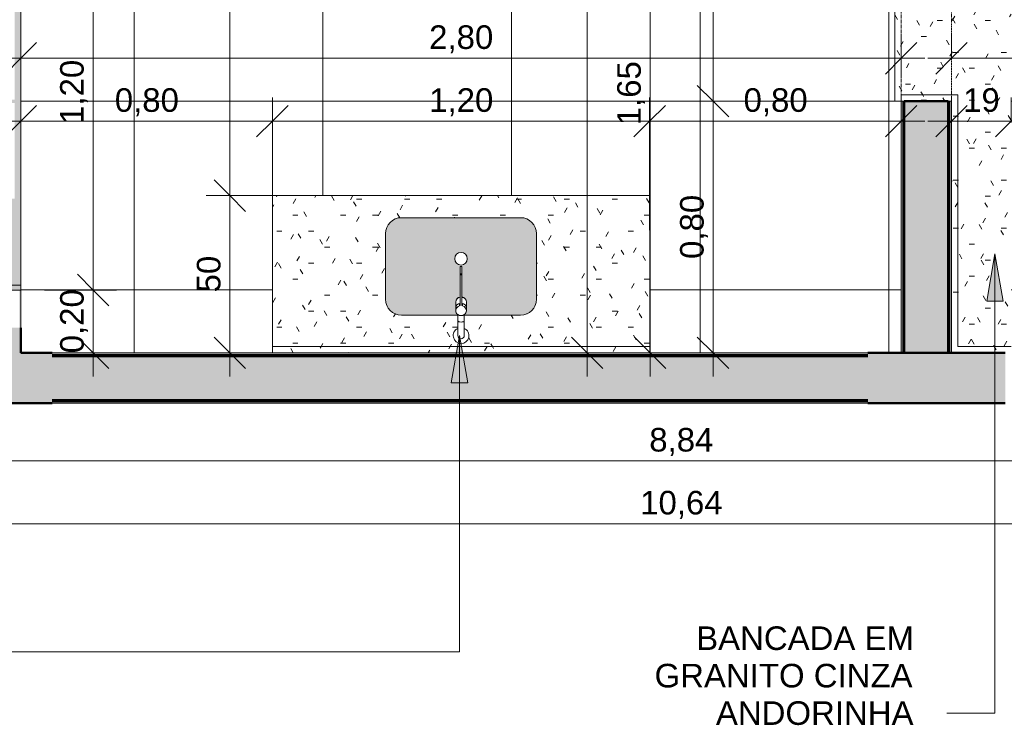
# Model space of a CAD drawing. Header units: millimetres. Extents: x -10534 to 2780, y -19631 to -9458.
# Tile 11 of 44: x -6017 to -2886, y -19259 to -17016. Entities that reach past the tile are written whole.
import ezdxf

# ---------------------------------------------------------------- set-up
doc = ezdxf.new("R2010")
doc.units = ezdxf.units.MM
doc.linetypes.add('Projeção', pattern=[3.96875, 2.38125, -1.5875])
for name, color, linetype, lineweight in [('A-ANNO-DIMS', 7, 'Continuous', 9), ('A-ANNO-DIMS-50', 7, 'Continuous', 9), ('A-DETL-GENF', 7, 'Continuous', 5), ('A-FLOR-OVHD', 7, 'Projeção', 5), ('A-FLOR-PATT', 7, 'Continuous', 5), ('A-GLAZ', 7, 'Continuous', 5), ('A-WALL', 7, 'Continuous', 5), ('A-WALL-PATT', 7, 'Continuous', 50), ('G-ANNO-TEXT', 7, 'Continuous', 9), ('I-WALL', 7, 'Continuous', 5), ('P-SANR-FIXT', 7, 'Continuous', 5), ('Q-CASE', 7, 'Continuous', 5)]:
    doc.layers.add(name, color=color, linetype=linetype, lineweight=lineweight)
doc.layers.add('A-DETL', color=7, linetype='Continuous', lineweight=5, true_color=0x00a600)
doc.styles.add('Arial_1', font='arial.ttf', dxfattribs={"height": 75})
doc.dimstyles.new('Com_linha__ref__contínua__-_Cor_Vermelha_Arial_1_5mm', dxfattribs={"dimscale": 304.8, "dimtxt": 76.519455, "dimasz": 0.328084, "dimexe": 0.246063, "dimexo": 0.246063, "dimgap": 0.024606, "dimtad": 1, "dimlfac": 0.001, "dimrnd": 0.01, "dimzin": 0, "dimdsep": 46, "dimtxsty": 'Arial_1', "dimblk1": 'OBLIQUE', "dimblk2": 'OBLIQUE', "dimsah": 1, "dimcen": 0.09, "dimdle": 0.246063, "dimazin": 0, "dimtfac": 1, "dimtdec": 4, "dimtix": 1, "dimtmove": 0, "dimatfit": 3, "dimfxl": 1, "dimtvp": 1, "dimtolj": 1, "dimtzin": 0, "dimarcsym": 2})
doc.dimstyles.new('Com_linha__ref__contínua__-_Cor_Vermelha_Arial_1_5mm_1', dxfattribs={"dimscale": 304.8, "dimtxt": 76.519455, "dimasz": 0.328084, "dimexe": 0.246063, "dimexo": 0.246063, "dimgap": 0.024606, "dimtad": 1, "dimlfac": 0.001, "dimrnd": 0.01, "dimzin": 0, "dimdsep": 46, "dimtxsty": 'Arial_1', "dimblk1": 'OBLIQUE', "dimblk2": 'OBLIQUE', "dimsah": 1, "dimcen": 0.09, "dimdle": 0.246063, "dimazin": 0, "dimtfac": 1, "dimtdec": 4, "dimtix": 1, "dimtmove": 2, "dimatfit": 3, "dimfxl": 1, "dimtvp": 1, "dimtolj": 1, "dimtzin": 0, "dimarcsym": 2})
doc.dimstyles.new('Com_linha__ref__contínua__-_Cor_Vermelha_Arial_1_5mm_2', dxfattribs={"dimscale": 304.8, "dimtxt": 76.519455, "dimasz": 0.328084, "dimexe": 0.246063, "dimexo": 0.246063, "dimgap": 0.024606, "dimtad": 1, "dimdec": 1, "dimlfac": 0.1, "dimrnd": 0.1, "dimdsep": 46, "dimtxsty": 'Arial_1', "dimblk1": 'OBLIQUE', "dimblk2": 'OBLIQUE', "dimsah": 1, "dimcen": 0.09, "dimdle": 0.246063, "dimazin": 0, "dimtfac": 1, "dimtdec": 4, "dimtix": 1, "dimtmove": 0, "dimatfit": 3, "dimfxl": 1, "dimtvp": 1, "dimtolj": 1, "dimtzin": 0, "dimarcsym": 2})
pattern_1 = [(0, (0, 0), (203.2, 50.8), [16.764, -135.636, 16.764, -135.636, -812.8]), (0, (0, 0), (203.2, 50.8), [-304.8, 16.764, -288.036, 16.764, -135.636, -355.6]), (0, (0, 0), (203.2, 50.8), [-762, 16.764, -84.836, 16.764, -237.236]), (120, (76.2, 25.4), (-145.59409, 150.57636), [16.764, -135.636, 16.764, -135.636, -812.8]), (120, (76.2, 25.4), (-145.59409, 150.57636), [-304.8, 16.764, -288.036, 16.764, -135.636, -355.6]), (120, (76.2, 25.4), (-145.59409, 150.57636), [-762, 16.764, -84.836, 16.764, -237.236]), (240, (101.6, 127), (-57.60591, -201.37636), [16.764, -135.636, 16.764, -135.636, -812.8]), (240, (101.6, 127), (-57.60591, -201.37636), [-304.8, 16.764, -288.036, 16.764, -135.636, -355.6]), (240, (101.6, 127), (-57.60591, -201.37636), [-762, 16.764, -84.836, 16.764, -237.236])]
pattern_2 = [(180, (-5214.05, -18075.04), (-203.2, -50.8), [16.764, -135.636, 16.764, -135.636, -812.8]), (180, (-5214.05, -18075.04), (-203.2, -50.8), [-304.8, 16.764, -288.036, 16.764, -135.636, -355.6]), (180, (-5214.05, -18075.04), (-203.2, -50.8), [-762, 16.764, -84.836, 16.764, -237.236]), (300, (-5290.25, -18100.44), (145.59409, -150.57636), [16.764, -135.636, 16.764, -135.636, -812.8]), (300, (-5290.25, -18100.44), (145.59409, -150.57636), [-304.8, 16.764, -288.036, 16.764, -135.636, -355.6]), (300, (-5290.25, -18100.44), (145.59409, -150.57636), [-762, 16.764, -84.836, 16.764, -237.236]), (60, (-5315.65, -18202.04), (57.60591, 201.37636), [16.764, -135.636, 16.764, -135.636, -812.8]), (60, (-5315.65, -18202.04), (57.60591, 201.37636), [-304.8, 16.764, -288.036, 16.764, -135.636, -355.6]), (60, (-5315.65, -18202.04), (57.60591, 201.37636), [-762, 16.764, -84.836, 16.764, -237.236])]

# ---------------------------------------------------------------- blocks, each defined once
blk = doc.blocks.new('TAMPO DO ABRIGO GLP EM GRANITO CINZA ANDORINHA - TAMPO DO ABRIGO GLP EM GRANITO CINZA ANDORINHA-1861549-NIVEL TERREO')
at = {"layer": 'Q-CASE', "true_color": 0xa7a7a7}
h = blk.add_hatch(dxfattribs=at)
h.set_pattern_fill('FP_4', color=253, style=0, pattern_type=2)
h.set_pattern_definition(pattern_1)
h.paths.add_polyline_path([(-3033.7, -18055), (-2863.7, -18055), (-2863.7, -16405), (-3233.7, -16405), (-3233.7, -17275), (-3213.7, -17275), (-3213.7, -17255), (-3033.7, -17255), (-3033.7, -17803.8)])
h = blk.add_hatch(dxfattribs=at)
h.set_pattern_fill('FP_4', color=253, style=0, pattern_type=2)
h.set_pattern_definition(pattern_1)
h.paths.add_polyline_path([(-3053.7, -18075), (-2863.7, -18075), (-2863.7, -18055), (-3033.7, -18055), (-3033.7, -17255), (-3213.7, -17255), (-3213.7, -17275), (-3053.7, -17275), (-3053.7, -18055)])
at = {"layer": 'Q-CASE'}
for p, q in [((-3233.7, -16405), (-3233.7, -17275)), ((-3033.7, -17255), (-3213.7, -17255)), ((-3213.7, -17255), (-3213.7, -17275)), ((-3033.7, -18055), (-3033.7, -17255)), ((-3233.7, -17275), (-3213.7, -17275)), ((-2863.7, -18055), (-3033.7, -18055))]:
    blk.add_line(p, q, dxfattribs=at)
blk = doc.blocks.new('Tampo de Bancada com Cuba - Granilite 50cm-2469722-NIVEL TERREO')
at = {"layer": 'Q-CASE', "true_color": 0xa7a7a7}
h = blk.add_hatch(dxfattribs=at)
h.set_pattern_fill('FP_5', color=253, style=0, pattern_type=2)
h.set_pattern_definition(pattern_2)
h.paths.add_polyline_path([(-1200.5, 0), (-1200.5, -20), (-0.5, -20), (-0.5, 0), (-947.6, 0)])
h = blk.add_hatch(dxfattribs=at)
h.set_pattern_fill('FP_5', color=253, style=0, pattern_type=2)
h.set_pattern_definition(pattern_2)
h.paths.add_polyline_path([(-1200.5, -20), (-1200.5, -500), (-0.5, -500), (-0.5, -20), (-947.6, -20)])
h.paths.add_polyline_path([(-597.2, -30.2), (-590.1, -32.3), (-585.4, -35), (-580.8, -39.6), (-577.5, -45.1), (-575.7, -51.3), (-575.6, -57.7), (-577.1, -64), (-580.2, -69.7), (-584.7, -74.4), (-590.1, -77.8), (-590.1, -120), (-411.3, -120), (-398.1, -121.7), (-385.9, -126.8), (-375.3, -134.9), (-367.3, -145.4), (-362.2, -157.7), (-360.5, -170.8), (-360.5, -379.2), (-362.2, -392.3), (-367.3, -404.6), (-375.3, -415.1), (-385.9, -423.2), (-398.1, -428.3), (-411.3, -430), (-790.9, -429.8), (-802.8, -428.3), (-815.1, -423.2), (-825.6, -415.1), (-833.7, -404.6), (-838.8, -391.7), (-840.5, -379.2), (-840.5, -170.8), (-838.7, -157.7), (-833.7, -145.4), (-825.6, -134.9), (-815.1, -126.8), (-802.8, -121.7), (-789.7, -120), (-610.8, -120), (-610.8, -77.8), (-616.3, -74.4), (-620.7, -69.7), (-623.8, -64), (-625.3, -57.7), (-625.2, -51.3), (-623.4, -45.1), (-620.1, -39.6), (-615.5, -35), (-609.9, -31.9), (-603.7, -30.2)])
h = blk.add_hatch(dxfattribs=at)
h.set_pattern_fill('FP_5', color=253, style=0, pattern_type=2)
h.set_pattern_definition(pattern_2)
h.paths.add_polyline_path([(-806.9, -123.4), (-809.1, -123.9), (-809.1, -124.3), (-808, -123.9)])
h.paths.add_polyline_path([(-835.4, -149.5), (-836.6, -151.4), (-836.1, -151.4), (-835.9, -150.8)])
h.paths.add_polyline_path([(-837, -396.5), (-836.6, -398.6), (-836.1, -398.6), (-836.6, -397.5)])
h.paths.add_polyline_path([(-811, -424.9), (-808, -426.4), (-809.1, -425.7)])
h = blk.add_hatch(dxfattribs=at)
h.set_pattern_fill('FP_5', color=253, style=0, pattern_type=2)
h.set_pattern_definition(pattern_2)
h.paths.add_polyline_path([(-587.7, -172.5), (-590.9, -175.1), (-594.7, -176.8), (-594, -176.7), (-590.6, -175), (-587.7, -172.5)])
h.paths.add_polyline_path([(-613.2, -172.5), (-613.2, -172.5), (-610.2, -175.1), (-606.6, -176.8), (-606.6, -176.7), (-610.2, -175), (-613.2, -172.5)])
at = {"layer": 'Q-CASE'}
for p, q in [((-1200.5, -20), (-1200.5, 0)), ((-0.5, 0), (-0.5, -20)), ((-1200.5, -20), (-1200.5, -500)), ((-1200.5, -20), (-0.5, -20)), ((-0.5, -500), (-0.5, -20)), ((-1200.5, -500), (-0.5, -500))]:
    blk.add_line(p, q, dxfattribs=at)
for centre, start, end in [((-789.7, -170.8), 109.9712, 115.0288), ((-411.3, -170.8), 64.9712, 70.0288), ((-789.7, -170.8), 154.9712, 160.0288), ((-411.3, -170.8), 19.9712, 25.0288), ((-789.7, -379.2), 199.9712, 205.0288), ((-411.3, -379.2), 334.9712, 340.0288), ((-789.7, -379.2), 244.9712, 250.0288), ((-411.3, -379.2), 289.9712, 295.0288)]:
    blk.add_arc(centre, 50.8, start, end, dxfattribs=at)
blk = doc.blocks.new('JANELA DE CORRE_VEL TERREO2')
at = {"layer": 'A-GLAZ', "true_color": 0xfffffe}
h = blk.add_hatch(color=7, dxfattribs=at)
h.paths.add_polyline_path([(600, 80), (-600, 80), (-600, -40), (600, -40)])
h.paths.add_polyline_path([(310, 60), (310, 30), (5, 30), (5, 60), (290, 60)])
h.paths.add_polyline_path([(-5, 51.3), (-5, 30), (-310, 30), (-310, 60), (-5, 60)])
at = {"layer": 'A-GLAZ', "lineweight": 15}
for p, q in [((-600, -40), (-600, 80)), ((-585, -40), (-585, 75)), ((585, -40), (585, 80)), ((600, -40), (600, 80)), ((-310, 30), (-585, 30)), ((-585, 0), (-310, 0)), ((-565, 0), (-565, 30)), ((-310, 20), (-565, 20)), ((-565, 9), (-310, 9)), ((-310, 0), (-310, 30)), ((-5, 0), (-310, 0)), ((-310, 0), (-310, -30)), ((-290, 0), (-290, 30)), ((-290, -30), (-290, 0)), ((310, 0), (5, 0)), ((5, 0), (5, -30)), ((35, -30), (35, 0)), ((290, 30), (290, 0)), ((290, -30), (290, 0)), ((310, 0), (310, 30)), ((585, 30), (310, 30)), ((310, 20), (565, 20)), ((560, 10), (310, 10)), ((310, 0), (585, 0)), ((310, -30), (310, 0)), ((565, 0), (565, 30)), ((-310, -30), (-5, -30)), ((-35, -10), (-290, -10)), ((-290, -21), (-35, -21)), ((-35, -30), (-35, 0)), ((-5, -30), (-5, 0)), ((5, -30), (310, -30)), ((290, -10), (35, -10)), ((35, -21), (290, -21))]:
    blk.add_line(p, q, dxfattribs=at)
at = {"layer": 'A-GLAZ'}
for p, q in [((-600, 80), (600, 80)), ((-600, -40), (-600, 80)), ((600, 80), (600, -40))]:
    blk.add_line(p, q, dxfattribs=at)
blk = doc.blocks.new('TORNEIRA DE MESA PARA LAVATÓRIO COM ALAVANCA - 1196_C_LNK_Cromado CR10-2801303-NIVEL TERREO')
at = {"layer": 'P-SANR-FIXT'}
for p, q in [((-10.3, -132.8), (-10.3, -110)), ((10.3, -132.8), (10.3, -110)), ((-10.3, -132.8), (-10.3, -175)), ((10.3, -175), (10.3, -132.8)), ((-4.5, -211.7), (-4.5, -204.5)), ((-2.2, -207.2), (-2.2, -232.7)), ((2.2, -207.2), (2.2, -232.7)), ((4.5, -211.7), (4.5, -204.5)), ((-2.2, -303.5), (2.2, -303.5)), ((2.2, -306.6), (-2.2, -306.6))]:
    blk.add_line(p, q, dxfattribs=at)
for centre, radius, start, end in [((0, -110), 25, 294.3934, 245.6066), ((0, -110), 10.3, 90, 180), ((0, -110), 10.3, 360, 90), ((0, -191.7), 18.1, 55.264, 124.736), ((-3.9, -213.2), 1.65, 3.0938, 110.0952), ((3.9, -213.2), 1.65, 69.9048, 176.9049)]:
    blk.add_arc(centre, radius, start, end, dxfattribs=at)
for centre, major_axis, ratio, start_param, end_param in [((0, -157.1), (-10.3, 0), 0.371626, 3.141593, 6.283185), ((0, -189.3), (17, 0), 0.927184, 3.141563, 4.446777), ((0, -197.2), (17, 0), 0.927184, 3.141622, 4.579647), ((-5.2, -207.2), (3, 0), 0.927184, 0, 1.305184), ((5.2, -207.2), (-3, 0), 0.927184, 4.978001, 6.283185), ((0, -197.2), (17, 0), 0.927184, 4.845132, 6.283156), ((0, -189.3), (17, 0), 0.927184, 4.978001, 6.283206)]:
    blk.add_ellipse(centre, major_axis=major_axis, ratio=ratio, start_param=start_param, end_param=end_param, dxfattribs=at)
for points in [[(-12.8, -227.4), (-11.9, -228.4), (-9.9, -230.1), (-6.2, -231.9), (-3.6, -232.5), (-2.2, -232.7)], [(2.2, -232.7), (3.6, -232.5), (6.2, -231.9), (9.9, -230.1), (11.9, -228.4), (12.8, -227.4)]]:
    blk.add_open_spline(points, degree=3, dxfattribs=at)
blk = doc.blocks.new('DIMBLOCK4-NIVEL TERREO')
at = {"layer": 'A-ANNO-DIMS-50', "color": 242, "true_color": 0xbd2b2e}
for p, q in [((-5213.6, -17338.4), (-5213.6, -17263.4)), ((-4013.6, -17338.4), (-4013.6, -17263.4)), ((-5213.6, -17338.4), (-5163.6, -17288.4)), ((-4013.6, -17338.4), (-3963.6, -17288.4)), ((-5288.6, -17338.4), (-4013.6, -17338.4)), ((-5213.6, -17338.4), (-5263.6, -17388.4)), ((-5213.6, -17338.4), (-5213.6, -17684.3)), ((-4013.6, -17338.4), (-4063.6, -17388.4)), ((-4013.6, -17338.4), (-4013.6, -17684.3))]:
    blk.add_line(p, q, dxfattribs=at)
at = {"layer": 'A-ANNO-DIMS-50', "color": 0, "insert": (-4714.8, -17233.6), "char_height": 75, "width": 242.979, "attachment_point": 1, "line_spacing_factor": 0.941778, "style": 'Arial_1'}
blk.add_mtext('1,20', dxfattribs=at)
blk = doc.blocks.new('_Oblique')
at = {"color": 0, "linetype": 'ByBlock', "lineweight": -2}
blk.add_line((-0.5, -0.5), (0.5, 0.5), dxfattribs=at)
blk = doc.blocks.new('DIMBLOCK5-NIVEL TERREO')
at = {"layer": 'A-ANNO-DIMS-50', "color": 242, "true_color": 0xbd2b2e}
for p, q in [((-3053.7, -17338.4), (-3053.7, -17263.4)), ((-2863.7, -17338.4), (-2863.7, -17263.4)), ((-3053.7, -17338.4), (-3003.7, -17288.4)), ((-2863.7, -17338.4), (-2813.7, -17288.4)), ((-3128.7, -17338.4), (-2788.7, -17338.4)), ((-3053.7, -17338.4), (-3103.7, -17388.4)), ((-3053.7, -17338.4), (-3053.7, -17342.7)), ((-2863.7, -17338.4), (-2913.7, -17388.4)), ((-2863.7, -17338.4), (-2863.7, -17342.7))]:
    blk.add_line(p, q, dxfattribs=at)
at = {"layer": 'A-ANNO-DIMS-50', "color": 0, "insert": (-3016.4, -17233.6), "char_height": 75, "width": 138.441, "attachment_point": 1, "line_spacing_factor": 0.941778, "style": 'Arial_1'}
blk.add_mtext('19', dxfattribs=at)
blk = doc.blocks.new('DIMBLOCK9-NIVEL TERREO')
at = {"layer": 'A-ANNO-DIMS-50', "color": 242, "true_color": 0xbd2b2e}
for p, q in [((-3812.1, -16425), (-3862.1, -16375)), ((-3812.1, -16425), (-3887.1, -16425)), ((-3812.1, -16425), (-3812.1, -17275)), ((-3812.1, -16425), (-3762.1, -16475)), ((-3812.1, -16425), (-3288.7, -16425)), ((-3812.1, -17275), (-3862.1, -17225)), ((-3812.1, -17275), (-3887.1, -17275)), ((-3812.1, -17275), (-3762.1, -17325)), ((-3812.1, -17275), (-3288.7, -17275))]:
    blk.add_line(p, q, dxfattribs=at)
at = {"layer": 'A-ANNO-DIMS-50', "color": 0, "insert": (-3916.9, -16951.3), "char_height": 75, "width": 242.979, "attachment_point": 1, "rotation": 90, "line_spacing_factor": 0.941778, "style": 'Arial_1'}
blk.add_mtext('0,85', dxfattribs=at)
blk = doc.blocks.new('DIMBLOCK10-NIVEL TERREO')
at = {"layer": 'A-ANNO-DIMS-50', "color": 242, "true_color": 0xbd2b2e}
for p, q in [((-3812.1, -17275), (-3862.1, -17225)), ((-3812.1, -17275), (-3887.1, -17275)), ((-3812.1, -17275), (-3812.1, -18150)), ((-3812.1, -17275), (-3762.1, -17325)), ((-3812.1, -17275), (-3288.7, -17275)), ((-3812.1, -18075), (-3862.1, -18025)), ((-3812.1, -18075), (-3816.3, -18075)), ((-3812.1, -18075), (-3762.1, -18125)), ((-3812.1, -18075), (-3737.1, -18075))]:
    blk.add_line(p, q, dxfattribs=at)
at = {"layer": 'A-ANNO-DIMS-50', "color": 0, "insert": (-3916.9, -17776.3), "char_height": 75, "width": 242.979, "attachment_point": 1, "rotation": 90, "line_spacing_factor": 0.941778, "style": 'Arial_1'}
blk.add_mtext('0,80', dxfattribs=at)
blk = doc.blocks.new('DIMBLOCK11-NIVEL TERREO')
at = {"layer": 'A-ANNO-DIMS-50', "color": 242, "true_color": 0xbd2b2e}
for p, q in [((-4012.1, -16425), (-4062.1, -16375)), ((-4012.1, -16425), (-4087.1, -16425)), ((-4012.1, -16425), (-4012.1, -18150)), ((-4012.1, -16425), (-3962.1, -16475)), ((-4012.1, -16425), (-3288.7, -16425)), ((-4012.1, -18075), (-4062.1, -18025)), ((-4012.1, -18075), (-4016.3, -18075)), ((-4012.1, -18075), (-3962.1, -18125)), ((-4012.1, -18075), (-3937.1, -18075))]:
    blk.add_line(p, q, dxfattribs=at)
at = {"layer": 'A-ANNO-DIMS-50', "color": 0, "insert": (-4116.9, -17351.3), "char_height": 75, "width": 242.979, "attachment_point": 1, "rotation": 90, "line_spacing_factor": 0.941778, "style": 'Arial_1'}
blk.add_mtext('1,65', dxfattribs=at)
blk = doc.blocks.new('DIMBLOCK22-NIVEL TERREO')
at = {"layer": 'A-ANNO-DIMS-50', "color": 242, "true_color": 0xbd2b2e}
for p, q in [((-5783.9, -16675), (-5833.9, -16625)), ((-5783.9, -16675), (-5938.6, -16675)), ((-5783.9, -16675), (-5783.9, -17875)), ((-5783.9, -16675), (-5733.9, -16725)), ((-5783.9, -16675), (-5708.9, -16675)), ((-5783.9, -17875), (-5833.9, -17825)), ((-5783.9, -17875), (-5938.6, -17875)), ((-5783.9, -17875), (-5733.9, -17925)), ((-5783.9, -17875), (-5708.9, -17875))]:
    blk.add_line(p, q, dxfattribs=at)
at = {"layer": 'A-ANNO-DIMS-50', "color": 0, "insert": (-5888.8, -17347), "char_height": 75, "width": 242.979, "attachment_point": 1, "rotation": 90, "line_spacing_factor": 0.941778, "style": 'Arial_1'}
blk.add_mtext('1,20', dxfattribs=at)
blk = doc.blocks.new('DIMBLOCK23-NIVEL TERREO')
at = {"layer": 'A-ANNO-DIMS-50', "color": 242, "true_color": 0xbd2b2e}
for p, q in [((-5783.9, -17875), (-5833.9, -17825)), ((-5783.9, -17875), (-5938.6, -17875)), ((-5783.9, -17875), (-5783.9, -18150)), ((-5783.9, -17875), (-5733.9, -17925)), ((-5783.9, -17875), (-5708.9, -17875)), ((-5783.9, -18075), (-5833.9, -18025)), ((-5783.9, -18075), (-5788.2, -18075)), ((-5783.9, -18075), (-5733.9, -18125)), ((-5783.9, -18075), (-5708.9, -18075))]:
    blk.add_line(p, q, dxfattribs=at)
at = {"layer": 'A-ANNO-DIMS-50', "color": 0, "insert": (-5888.8, -18076.3), "char_height": 75, "width": 242.979, "attachment_point": 1, "rotation": 90, "line_spacing_factor": 0.941778, "style": 'Arial_1'}
blk.add_mtext('0,20', dxfattribs=at)
blk = doc.blocks.new('DIMBLOCK47-NIVEL TERREO')
at = {"layer": 'A-ANNO-DIMS-50', "color": 242, "true_color": 0xbd2b2e}
for p, q in [((-8333.6, -18418.4), (-8333.6, -18125.7)), ((506.4, -18418.4), (506.4, -18164.8)), ((-8333.6, -18418.4), (-8283.6, -18368.4)), ((506.4, -18418.4), (556.4, -18368.4)), ((-8333.6, -18418.4), (-8383.6, -18468.4)), ((-8333.6, -18418.4), (506.4, -18418.4)), ((-8333.6, -18418.4), (-8333.6, -18493.4)), ((506.4, -18418.4), (456.4, -18468.4)), ((506.4, -18418.4), (506.4, -18493.4))]:
    blk.add_line(p, q, dxfattribs=at)
at = {"layer": 'A-ANNO-DIMS-50', "color": 0, "insert": (-4014.8, -18313.5), "char_height": 75, "width": 242.979, "attachment_point": 1, "line_spacing_factor": 0.941778, "style": 'Arial_1'}
blk.add_mtext('8,84', dxfattribs=at)
blk = doc.blocks.new('DIMBLOCK57-NIVEL TERREO')
at = {"layer": 'A-ANNO-DIMS-50', "color": 242, "true_color": 0xbd2b2e}
for p, q in [((-6013.6, -17338.4), (-6013.6, -17263.4)), ((-5213.6, -17338.4), (-5213.6, -17263.4)), ((-6013.6, -17338.4), (-5963.6, -17288.4)), ((-5213.6, -17338.4), (-5163.6, -17288.4)), ((-6088.6, -17338.4), (-5138.6, -17338.4)), ((-6013.6, -17338.4), (-6063.6, -17388.4)), ((-6013.6, -17338.4), (-6013.6, -17342.7)), ((-5213.6, -17338.4), (-5263.6, -17388.4)), ((-5213.6, -17338.4), (-5213.6, -17500))]:
    blk.add_line(p, q, dxfattribs=at)
at = {"layer": 'A-ANNO-DIMS-50', "color": 0, "insert": (-5714.8, -17233.6), "char_height": 75, "width": 242.979, "attachment_point": 1, "line_spacing_factor": 0.941778, "style": 'Arial_1'}
blk.add_mtext('0,80', dxfattribs=at)
blk = doc.blocks.new('DIMBLOCK68-NIVEL TERREO')
at = {"layer": 'A-ANNO-DIMS-50', "color": 242, "true_color": 0xbd2b2e}
for p, q in [((-5349, -17500), (-5349, -18150)), ((-5349, -17575), (-5399, -17525)), ((-5349, -17575), (-5424, -17575)), ((-5349, -17575), (-5299, -17625)), ((-5349, -17575), (-5288.6, -17575)), ((-5349, -18075), (-5399, -18025)), ((-5349, -18075), (-5424, -18075)), ((-5349, -18075), (-5299, -18125)), ((-5349, -18075), (-5288.6, -18075))]:
    blk.add_line(p, q, dxfattribs=at)
at = {"layer": 'A-ANNO-DIMS-50', "color": 0, "insert": (-5453.9, -17882.7), "char_height": 75, "width": 138.441, "attachment_point": 1, "rotation": 90, "line_spacing_factor": 0.941778, "style": 'Arial_1'}
blk.add_mtext('50', dxfattribs=at)
blk = doc.blocks.new('DIMBLOCK69-NIVEL TERREO')
at = {"layer": 'A-ANNO-DIMS-50', "color": 242, "true_color": 0xbd2b2e}
for p, q in [((-4212.1, -14200), (-4212.1, -18150)), ((-4212.1, -14275), (-4262.1, -14225)), ((-4212.1, -14275), (-4216.3, -14275)), ((-4212.1, -14275), (-4162.1, -14325)), ((-4212.1, -14275), (-4137.1, -14275)), ((-4212.1, -18075), (-4262.1, -18025)), ((-4212.1, -18075), (-4216.3, -18075)), ((-4212.1, -18075), (-4162.1, -18125)), ((-4212.1, -18075), (-4137.1, -18075))]:
    blk.add_line(p, q, dxfattribs=at)
at = {"layer": 'A-ANNO-DIMS-50', "color": 0, "insert": (-4316.9, -16261.6), "char_height": 75, "width": 207.662, "attachment_point": 1, "rotation": 90, "line_spacing_factor": 0.941778, "style": 'Arial_1'}
blk.add_mtext('380', dxfattribs=at)
blk = doc.blocks.new('DIMBLOCK70-NIVEL TERREO')
at = {"layer": 'A-ANNO-DIMS-50', "color": 242, "true_color": 0xbd2b2e}
for p, q in [((-5349, -15400), (-5349, -17650)), ((-5349, -15475), (-5399, -15425)), ((-5349, -15475), (-5353.3, -15475)), ((-5349, -15475), (-5299, -15525)), ((-5349, -15475), (-5274, -15475)), ((-5349, -17575), (-5399, -17525)), ((-5349, -17575), (-5424, -17575)), ((-5349, -17575), (-5299, -17625)), ((-5349, -17575), (-5170.5, -17575))]:
    blk.add_line(p, q, dxfattribs=at)
at = {"layer": 'A-ANNO-DIMS-50', "color": 0, "insert": (-5453.9, -16611.6), "char_height": 75, "width": 207.662, "attachment_point": 1, "rotation": 90, "line_spacing_factor": 0.941778, "style": 'Arial_1'}
blk.add_mtext('210', dxfattribs=at)
blk = doc.blocks.new('DIMBLOCK80-NIVEL TERREO')
at = {"layer": 'A-ANNO-DIMS-50', "color": 242, "true_color": 0xbd2b2e}
for p, q in [((-4013.6, -17338.4), (-4013.6, -17263.4)), ((-3213.7, -17338.4), (-3213.7, -17263.4)), ((-4013.6, -17338.4), (-3963.6, -17288.4)), ((-3213.7, -17338.4), (-3163.7, -17288.4)), ((-4088.6, -17338.4), (-3138.7, -17338.4)), ((-4013.6, -17338.4), (-4063.6, -17388.4)), ((-4013.6, -17338.4), (-4013.6, -17500)), ((-3213.7, -17338.4), (-3263.7, -17388.4)), ((-3213.7, -17338.4), (-3213.7, -17342.7))]:
    blk.add_line(p, q, dxfattribs=at)
at = {"layer": 'A-ANNO-DIMS-50', "color": 0, "insert": (-3714.9, -17233.6), "char_height": 75, "width": 242.979, "attachment_point": 1, "line_spacing_factor": 0.941778, "style": 'Arial_1'}
blk.add_mtext('0,80', dxfattribs=at)
blk = doc.blocks.new('DIMBLOCK81-NIVEL TERREO')
at = {"layer": 'A-ANNO-DIMS-50', "color": 242, "true_color": 0xbd2b2e}
for p, q in [((-6013.6, -17138.4), (-6013.6, -17063.4)), ((-3213.7, -17138.4), (-3213.7, -17063.4)), ((-6013.6, -17138.4), (-5963.6, -17088.4)), ((-3213.7, -17138.4), (-3163.7, -17088.4)), ((-6088.6, -17138.4), (-3138.7, -17138.4)), ((-6013.6, -17138.4), (-6063.6, -17188.4)), ((-6013.6, -17138.4), (-6013.6, -17142.7)), ((-3213.7, -17138.4), (-3263.7, -17188.4)), ((-3213.7, -17138.4), (-3213.7, -17200))]:
    blk.add_line(p, q, dxfattribs=at)
at = {"layer": 'A-ANNO-DIMS-50', "color": 0, "insert": (-4714.9, -17033.6), "char_height": 75, "width": 242.979, "attachment_point": 1, "line_spacing_factor": 0.941778, "style": 'Arial_1'}
blk.add_mtext('2,80', dxfattribs=at)
blk = doc.blocks.new('DIMBLOCK82-NIVEL TERREO')
at = {"layer": 'A-ANNO-DIMS-50', "color": 242, "true_color": 0xbd2b2e}
for p, q in [((-3053.7, -17138.4), (-3053.7, -17063.4)), ((346.4, -17138.4), (346.4, -17063.4)), ((-3053.7, -17138.4), (-3003.7, -17088.4)), ((346.4, -17138.4), (396.4, -17088.4)), ((-3128.7, -17138.4), (421.4, -17138.4)), ((-3053.7, -17138.4), (-3103.7, -17188.4)), ((-3053.7, -17138.4), (-3053.7, -17142.7)), ((346.4, -17138.4), (296.4, -17188.4)), ((346.4, -17138.4), (346.4, -17142.7))]:
    blk.add_line(p, q, dxfattribs=at)
at = {"layer": 'A-ANNO-DIMS-50', "color": 0, "insert": (-1454.9, -17033.6), "char_height": 75, "width": 242.979, "attachment_point": 1, "line_spacing_factor": 0.941778, "style": 'Arial_1'}
blk.add_mtext('3,40', dxfattribs=at)
blk = doc.blocks.new('DIMBLOCK83-NIVEL TERREO')
at = {"layer": 'A-ANNO-DIMS-50', "color": 242, "true_color": 0xbd2b2e}
for p, q in [((-2863.7, -17338.4), (-2863.7, -17263.4)), ((346.4, -17338.4), (346.4, -17263.4)), ((-2863.7, -17338.4), (-2813.7, -17288.4)), ((346.4, -17338.4), (396.4, -17288.4)), ((-2938.7, -17338.4), (421.4, -17338.4)), ((-2863.7, -17338.4), (-2913.7, -17388.4)), ((-2863.7, -17338.4), (-2863.7, -17342.7)), ((346.4, -17338.4), (296.4, -17388.4)), ((346.4, -17338.4), (346.4, -17342.7))]:
    blk.add_line(p, q, dxfattribs=at)
at = {"layer": 'A-ANNO-DIMS-50', "color": 0, "insert": (-1359.9, -17233.6), "char_height": 75, "width": 242.979, "attachment_point": 1, "line_spacing_factor": 0.941778, "style": 'Arial_1'}
blk.add_mtext('3,21', dxfattribs=at)
blk = doc.blocks.new('DIMBLOCK91-NIVEL TERREO')
at = {"layer": 'A-ANNO-DIMS-50', "color": 242, "true_color": 0xbd2b2e}
for p, q in [((-9233.6, -18618.4), (-9233.6, -18150)), ((1406.4, -18618.4), (1406.4, -18150)), ((-9233.6, -18618.4), (-9183.6, -18568.4)), ((1406.4, -18618.4), (1456.4, -18568.4)), ((-9308.6, -18618.4), (1481.4, -18618.4)), ((-9233.6, -18618.4), (-9283.6, -18668.4)), ((-9233.6, -18618.4), (-9233.6, -18693.4)), ((1406.4, -18618.4), (1356.4, -18668.4)), ((1406.4, -18618.4), (1406.4, -18693.4))]:
    blk.add_line(p, q, dxfattribs=at)
at = {"layer": 'A-ANNO-DIMS-50', "color": 0, "insert": (-4043.7, -18513.5), "char_height": 75, "width": 312.199, "attachment_point": 1, "line_spacing_factor": 0.941778, "style": 'Arial_1'}
blk.add_mtext('10,64', dxfattribs=at)

msp = doc.modelspace()

# ---------------------------------------------------------------- hatches: boundary and pattern name
at = {"layer": 'A-DETL-GENF', "true_color": 0x808080}
h = msp.add_hatch(color=8, dxfattribs=at)
h.paths.add_polyline_path([(-3319.746, -18235.042), (-2882.347, -18235.042), (-2882.347, -18075.042), (-3319.746, -18075.042)])
h.paths.add_polyline_path([(-6233.588, -18235.042), (-5913.588, -18235.042), (-5913.588, -18075.042), (-6013.588, -18075.042), (-6013.588, -17995.042), (-6173.588, -17995.042), (-6173.588, -18075.042), (-6233.588, -18075.042), (-6233.588, -18125.031)])
h.paths.add_polyline_path([(-6146.757, -15500.042), (-6013.588, -15500.042), (-6013.588, -15315.042), (-6208.588, -15315.042), (-6208.588, -15475.042), (-6173.588, -15475.054), (-6173.588, -15500.042)])
h.paths.add_polyline_path([(-5113.588, -14365.042), (-4983.588, -14365.042), (-4983.588, -14275.042), (-4933.588, -14275.042), (-4933.588, -14115.042), (-4983.588, -14115.042), (-4983.588, -14005.042), (-5143.588, -14005.042), (-5143.588, -14365.042)])
h.paths.add_polyline_path([(-3326.353, -11460.042), (-3223.688, -11460.042), (-3223.688, -11395.042), (-3120.527, -11395.042), (-3120.527, -11235.042), (-3562.728, -11235.042), (-3562.728, -11395.042), (-3383.688, -11395.042), (-3383.688, -11460.042), (-3378.582, -11460.042)])
at = {"layer": 'A-DETL-GENF', "true_color": 0xebebeb}
h = msp.add_hatch(color=7, dxfattribs=at)
h.paths.add_polyline_path([(-4475.406, -17955.042), (-4423.176, -17954.882), (-4411.24, -17953.311), (-4398.988, -17948.236), (-4388.467, -17940.163), (-4380.394, -17929.642), (-4375.319, -17917.39), (-4373.588, -17904.242), (-4373.588, -17695.842), (-4375.319, -17682.694), (-4380.394, -17670.442), (-4388.467, -17659.921), (-4398.988, -17651.847), (-4411.24, -17646.773), (-4424.388, -17645.042), (-4802.788, -17645.042), (-4815.936, -17646.773), (-4828.188, -17651.847), (-4838.709, -17659.921), (-4846.782, -17670.442), (-4851.946, -17683.368), (-4853.588, -17695.842), (-4853.588, -17904.242), (-4851.857, -17917.39), (-4846.782, -17929.642), (-4838.709, -17940.163), (-4828.188, -17948.236), (-4815.936, -17953.311), (-4802.788, -17955.042), (-4623.928, -17955.042), (-4623.928, -17953.218), (-4626.688, -17950.792), (-4628.791, -17947.779), (-4630.116, -17944.351), (-4630.588, -17940.707), (-4630.097, -17909.543), (-4628.654, -17905.824), (-4626.345, -17902.57), (-4623.312, -17899.979), (-4619.737, -17898.207), (-4615.838, -17897.362), (-4615.838, -17800.095), (-4611.338, -17800.095), (-4611.338, -17897.362), (-4607.439, -17898.207), (-4603.864, -17899.979), (-4600.831, -17902.57), (-4598.523, -17905.824), (-4597.079, -17909.543), (-4596.588, -17913.502), (-4597.06, -17944.351), (-4598.385, -17947.779), (-4600.488, -17950.792), (-4603.248, -17953.218), (-4603.248, -17955.042), (-4579.865, -17955.042)])
h.paths.add_polyline_path([(-4613.588, -17795.513), (-4618.765, -17794.831), (-4623.588, -17792.833), (-4627.73, -17789.655), (-4630.909, -17785.513), (-4632.907, -17780.689), (-4633.588, -17775.513), (-4632.095, -17768.377), (-4630.909, -17765.513), (-4627.73, -17761.371), (-4623.588, -17758.192), (-4618.765, -17756.194), (-4613.588, -17755.513), (-4608.412, -17756.194), (-4603.588, -17758.192), (-4599.446, -17761.371), (-4596.268, -17765.513), (-4594.27, -17770.336), (-4593.588, -17775.513), (-4594.27, -17780.689), (-4596.268, -17785.513), (-4599.446, -17789.655), (-4603.588, -17792.833), (-4608.412, -17794.831)])
at = {"layer": 'A-FLOR-PATT', "true_color": 0x787878}
h = msp.add_hatch(dxfattribs=at)
h.set_pattern_fill('FP_7', color=8, style=0, pattern_type=2)
h.set_pattern_definition([(0, (-2653.6, -16075.04), (0, 600), []), (90, (-2653.6, -16075.04), (-600, 4e-14), [])])
h.paths.add_polyline_path([(346.412, -18075.042), (346.412, -15475.042), (-3383.688, -15475.042), (-3383.355, -15235.042), (-3262.949, -15235.042), (-3262.949, -15255.042), (-3223.688, -15255.042), (-3223.688, -15315.042), (-823.588, -15315.042), (-823.588, -11395.042), (-3223.688, -11395.042), (-3223.688, -14375.042), (-3253.688, -14375.042), (-3253.688, -14395.042), (-3383.688, -14395.042), (-3383.688, -14275.042), (-4983.588, -14275.042), (-4983.588, -14395.042), (-5113.588, -14395.042), (-5113.588, -14375.042), (-5143.588, -14375.042), (-5143.588, -11395.042), (-7543.688, -11395.042), (-7543.688, -15315.042), (-5143.588, -15315.042), (-5143.588, -15255.042), (-5104.327, -15255.042), (-5104.327, -15235.042), (-4983.588, -15235.042), (-4983.588, -15475.042), (-6013.588, -15475.054), (-6013.588, -18075.042), (-5213.588, -18075.042), (-5213.588, -17575.042), (-4013.588, -17575.042), (-4013.588, -18075.042), (-3213.688, -18075.042), (-3213.688, -17275.042), (-3233.688, -17275.042), (-3233.688, -16405.014), (-2863.688, -16405.014), (-2863.688, -18075.042), (329.727, -18075.042)])
h.paths.add_polyline_path([(-4613.588, -17795.513), (-4608.412, -17794.831), (-4603.588, -17792.833), (-4598.523, -17788.452), (-4596.268, -17785.513), (-4594.27, -17780.689), (-4593.588, -17775.513), (-4594.27, -17770.336), (-4596.268, -17765.513), (-4599.446, -17761.371), (-4603.588, -17758.192), (-4608.412, -17756.194), (-4613.588, -17755.513), (-4618.765, -17756.194), (-4623.588, -17758.192), (-4627.73, -17761.371), (-4630.909, -17765.513), (-4632.907, -17770.336), (-4633.588, -17775.513), (-4632.095, -17782.648), (-4630.909, -17785.513), (-4626.345, -17790.718), (-4623.312, -17792.948), (-4618.765, -17794.831), (-4615.838, -17795.217)])
h.paths.add_polyline_path([(-2504.112, -15291.827), (-2546.373, -15284.513), (-2539.556, -15265.042), (-2504.112, -15270.999), (-2472.712, -15270.999), (-2439.556, -15265.042), (-2439.556, -15243.942), (-2449.556, -15243.942), (-2449.556, -15233.942), (-3254.009, -15233.942), (-3254.009, -15193.942), (-2449.402, -15193.942), (-2449.402, -15183.942), (-2439.402, -15183.942), (-2439.402, -15163.942), (-2472.559, -15157.985), (-2506.246, -15157.985), (-2539.402, -15163.942), (-2546.219, -15144.471), (-2503.958, -15137.156), (-2461.092, -15138.566), (-2419.402, -15148.641), (-2419.402, -15183.942), (-2409.402, -15183.942), (-2409.402, -15193.942), (-2369.556, -15193.942), (-2369.556, -15233.942), (-2409.556, -15233.942), (-2409.556, -15243.942), (-2419.556, -15243.942), (-2419.556, -15280.342), (-2461.245, -15290.418), (-2472.712, -15290.795)])
h.paths.add_polyline_path([(-5863.165, -15291.827), (-5906.031, -15290.418), (-5947.72, -15280.342), (-5947.72, -15243.942), (-5957.72, -15243.942), (-5957.72, -15233.942), (-5997.72, -15233.942), (-5997.72, -15193.942), (-5957.874, -15193.942), (-5957.874, -15183.942), (-5947.874, -15183.942), (-5947.874, -15148.641), (-5906.185, -15138.566), (-5861.03, -15137.552), (-5821.057, -15144.471), (-5827.874, -15163.942), (-5863.318, -15157.985), (-5894.718, -15157.985), (-5927.874, -15163.942), (-5927.874, -15183.942), (-5917.874, -15183.942), (-5917.874, -15193.942), (-5113.267, -15193.942), (-5113.267, -15233.942), (-5917.72, -15234.147), (-5917.72, -15243.942), (-5927.72, -15243.942), (-5927.72, -15265.042), (-5894.564, -15270.999), (-5860.877, -15270.999), (-5827.72, -15265.042), (-5820.904, -15284.513), (-5860.877, -15291.431)])
at = {"layer": 'A-WALL-PATT', "true_color": 0x808080}
for points in [[(-3206.188, -18075.042), (-3206.188, -17275.042), (-3208.688, -17275.042), (-3208.688, -18075.042)], [(-3203.688, -18075.042), (-3203.688, -17275.042), (-3206.188, -17275.042), (-3206.188, -18075.042)], [(-3063.688, -18075.042), (-3063.688, -17275.042), (-3203.688, -17275.042), (-3203.688, -18075.042)], [(-3061.188, -18075.042), (-3061.188, -17275.042), (-3063.688, -17275.042), (-3063.688, -18075.042)], [(-3058.688, -18075.042), (-3058.688, -17275.042), (-3061.188, -17275.042), (-3061.188, -18075.042)], [(-3319.746, -18082.542), (-3319.746, -18080.042), (-5913.588, -18080.042), (-5913.588, -18082.542), (-3848.65, -18082.542)], [(-3319.746, -18085.042), (-3319.746, -18082.542), (-5913.588, -18082.542), (-5913.588, -18085.042), (-3848.65, -18085.042)], [(-3319.746, -18225.042), (-3319.746, -18085.042), (-5913.588, -18085.042), (-5913.588, -18225.042), (-3848.65, -18225.042)], [(-3319.746, -18227.542), (-3319.746, -18225.042), (-5913.588, -18225.042), (-5913.588, -18227.542), (-3848.65, -18227.542)], [(-3319.746, -18230.042), (-3319.746, -18227.542), (-5913.588, -18227.542), (-5913.588, -18230.042), (-3848.65, -18230.042)]]:
    msp.add_hatch(color=8, dxfattribs=at).paths.add_polyline_path(points)
at = {"layer": 'G-ANNO-TEXT'}
for points in [[(-2915.173, -17760.174), (-2941.622, -17910.174), (-2888.724, -17910.174)], [(-4618.14, -18020.071), (-4644.589, -18170.071), (-4591.691, -18170.071)]]:
    msp.add_hatch(color=256, dxfattribs=at).paths.add_polyline_path(points)
at = {"layer": 'I-WALL', "true_color": 0x808080}
h = msp.add_hatch(color=8, dxfattribs=at)
h.paths.add_polyline_path([(-6015.588, -17995.042), (-6013.588, -17995.042), (-6013.588, -17875.042), (-6018.588, -17875.042), (-6018.588, -17995.042)])
h.paths.add_polyline_path([(-6013.588, -16675.042), (-6013.588, -16425.042), (-6018.588, -16425.042), (-6018.588, -16675.042)])
for points in [[(-3208.688, -18075.042), (-3208.688, -17275.042), (-3213.688, -17275.042), (-3213.688, -18075.042)], [(-3053.688, -18075.042), (-3053.688, -17275.042), (-3058.688, -17275.042), (-3058.688, -18075.042)], [(-3319.746, -18080.042), (-3319.746, -18075.042), (-5913.588, -18075.042), (-5913.588, -18080.042), (-3848.65, -18080.042)], [(-3319.746, -18235.042), (-3319.746, -18230.042), (-5913.588, -18230.042), (-5913.588, -18235.042), (-3848.65, -18235.042)]]:
    msp.add_hatch(color=8, dxfattribs=at).paths.add_polyline_path(points)

# ---------------------------------------------------------------- linework, layer by layer
at = {"layer": 'A-DETL', "color": 7}
for p, q in [((-4424.388, -17645.042), (-4802.788, -17645.042)), ((-4853.588, -17695.842), (-4853.588, -17904.242)), ((-4373.588, -17904.242), (-4373.588, -17695.842)), ((-4615.838, -17897.362), (-4615.838, -17800.095)), ((-4615.838, -17800.095), (-4611.338, -17800.095)), ((-4611.338, -17800.095), (-4611.338, -17897.362)), ((-4630.588, -17940.707), (-4630.588, -17913.502)), ((-4596.588, -17913.502), (-4596.588, -17940.707)), ((-4802.788, -17955.042), (-4623.928, -17955.042)), ((-4623.928, -17955.042), (-4623.928, -17953.218)), ((-4603.248, -17953.218), (-4603.248, -17955.042)), ((-4603.248, -17955.042), (-4424.388, -17955.042))]:
    msp.add_line(p, q, dxfattribs=at)
at = {"layer": 'A-DETL', "color": 7, "lineweight": 50}
for p, q in [((-6013.588, -18075.042), (-6013.588, -17995.042)), ((-5913.588, -18075.042), (-6013.588, -18075.042)), ((-3215.688, -18075.042), (-3319.746, -18075.042)), ((-3053.688, -18075.042), (-3215.688, -18075.042)), ((-2882.347, -18075.042), (-3053.688, -18075.042)), ((-6233.588, -18235.042), (-5913.588, -18235.042)), ((-3319.746, -18235.042), (-2882.347, -18235.042))]:
    msp.add_line(p, q, dxfattribs=at)
at = {"layer": 'A-DETL', "color": 7}
for centre, radius, start, end in [((-4802.788, -17695.842), 50.8, 90, 180), ((-4424.388, -17695.842), 50.8, 0, 90), ((-4613.588, -17775.513), 20, 0, 180), ((-4613.588, -17775.513), 20, 180, 0), ((-4802.788, -17904.242), 50.8, 180, 270), ((-4614.382, -17913.502), 16.206, 95.153428, 180), ((-4612.794, -17913.502), 16.206, 0, 84.846572), ((-4424.388, -17904.242), 50.8, 270, 0), ((-4615.26, -17940.576), 15.328, 180.490694, 235.564398), ((-4611.916, -17940.576), 15.328, 304.435602, 359.509306)]:
    msp.add_arc(centre, radius, start, end, dxfattribs=at)
at = {"layer": 'A-FLOR-OVHD'}
for p, q in [((-3213.688, -17285.042), (-3213.688, -16425.042)), ((-3053.688, -16425.042), (-3053.688, -17265.042))]:
    msp.add_line(p, q, dxfattribs=at)
at = {"layer": 'A-WALL'}
for p, q in [((-3203.688, -17275.042), (-3213.688, -17275.042)), ((-3213.688, -17275.042), (-3213.688, -18075.042)), ((-3208.688, -17275.042), (-3208.688, -18075.042)), ((-3206.188, -17275.042), (-3206.188, -18075.042)), ((-3053.688, -17275.042), (-3063.688, -17275.042)), ((-3061.188, -17275.042), (-3061.188, -18075.042)), ((-3058.688, -17275.042), (-3058.688, -18075.042)), ((-3053.688, -18075.042), (-3053.688, -17275.042)), ((-6013.588, -17995.042), (-6013.588, -17875.042)), ((-3319.746, -18075.042), (-5913.588, -18075.042)), ((-3319.746, -18080.042), (-5913.588, -18080.042)), ((-3319.746, -18082.542), (-5913.588, -18082.542)), ((-3319.746, -18227.542), (-5913.588, -18227.542)), ((-3319.746, -18230.042), (-5913.588, -18230.042)), ((-5913.588, -18235.042), (-3319.746, -18235.042))]:
    msp.add_line(p, q, dxfattribs=at)
at = {"layer": 'A-WALL', "lineweight": 50}
for p, q in [((-3063.688, -17275.042), (-3203.688, -17275.042)), ((-3203.688, -17275.042), (-3203.688, -18075.042)), ((-3063.688, -17275.042), (-3063.688, -18075.042)), ((-3319.746, -18085.042), (-5913.588, -18085.042)), ((-3319.746, -18225.042), (-5913.588, -18225.042))]:
    msp.add_line(p, q, dxfattribs=at)
at = {"layer": 'G-ANNO-TEXT'}
for p, q in [((-2915.173, -17760.174), (-2941.622, -17910.174)), ((-2888.724, -17910.174), (-2915.173, -17760.174)), ((-2915.173, -17760.174), (-2915.173, -19219.967)), ((-2941.622, -17910.174), (-2888.724, -17910.174)), ((-4618.14, -18020.071), (-4644.589, -18170.071)), ((-4591.691, -18170.071), (-4618.14, -18020.071)), ((-4618.14, -18020.071), (-4618.14, -19025.31)), ((-4644.589, -18170.071), (-4591.691, -18170.071)), ((-4618.14, -19025.31), (-8366.964, -19025.31)), ((-2915.173, -19219.967), (-3068.796, -19219.967))]:
    msp.add_line(p, q, dxfattribs=at)

# ---------------------------------------------------------------- block references
at = {"layer": 'A-GLAZ', "rotation": 269.9999999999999}
msp.add_blockref('JANELA DE CORRE_VEL TERREO2', (-6093.588, -17275.042), dxfattribs=at)
at = {"layer": 'P-SANR-FIXT', "rotation": 180}
msp.add_blockref('TORNEIRA DE MESA PARA LAVATÓRIO COM ALAVANCA - 1196_C_LNK_Cromado CR10-2801303-NIVEL TERREO', (-4613.588, -18130.042), dxfattribs=at)
at = {"layer": 'Q-CASE'}
msp.add_blockref('TAMPO DO ABRIGO GLP EM GRANITO CINZA ANDORINHA - TAMPO DO ABRIGO GLP EM GRANITO CINZA ANDORINHA-1861549-NIVEL TERREO', (0, 0), dxfattribs=at)
at = {"layer": 'Q-CASE', "rotation": 180}
msp.add_blockref('Tampo de Bancada com Cuba - Granilite 50cm-2469722-NIVEL TERREO', (-5214.05, -18075.042), dxfattribs=at)

# ---------------------------------------------------------------- texts
at = {"layer": 'G-ANNO-TEXT', "char_height": 75, "attachment_point": 1, "style": 'Arial_1'}
for s, insert, width in [('BANCADA EM ', (-3865.705, -18944.342), 841.77187), ('GRANITO CINZA ', (-3997.996, -19063.404), 1002.10938), ('ANDORINHA', (-3802.866, -19182.467), 765.61156)]:
    msp.add_mtext(s, dxfattribs=dict(at, insert=insert, width=width))

# ---------------------------------------------------------------- dimensions: what is measured, and where the dimension line sits
at = {"layer": 'A-ANNO-DIMS', "color": 242, "true_color": 0xbd2b2e}
for base, p1, p2, dimstyle, override, picture, middle in [((-4212.055, -18075.042), (-4141.345, -14275.042), (-4141.345, -18075.042), 'Com_linha__ref__contínua__-_Cor_Vermelha_Arial_1_5mm_2', {"dimpost": '<>', "dimfxl": 3800}, 'DIMBLOCK69-NIVEL TERREO', (-4257.874, -16175.042)), ((-5349.02, -17575.042), (-5278.309, -15475.042), (-5095.545, -17575.042), 'Com_linha__ref__contínua__-_Cor_Vermelha_Arial_1_5mm_2', {"dimpost": '<>', "dimfxl": 2107.938015}, 'DIMBLOCK70-NIVEL TERREO', (-5394.813, -16525.042)), ((-4012.055, -18075.042), (-3213.688, -16425.042), (-3941.345, -18075.042), 'Com_linha__ref__contínua__-_Cor_Vermelha_Arial_1_5mm', {"dimpost": '<>', "dimfxl": 1803.325762}, 'DIMBLOCK11-NIVEL TERREO', (-4057.848, -17250.042)), ((-3812.055, -17275.042), (-3213.688, -16425.042), (-3213.688, -17275.042), 'Com_linha__ref__contínua__-_Cor_Vermelha_Arial_1_5mm', {"dimpost": '<>', "dimfxl": 850}, 'DIMBLOCK9-NIVEL TERREO', (-3857.848, -16850.042)), ((-3812.055, -18075.042), (-3213.688, -17275.042), (-3741.345, -18075.042), 'Com_linha__ref__contínua__-_Cor_Vermelha_Arial_1_5mm', {"dimpost": '<>', "dimfxl": 958.342972}, 'DIMBLOCK10-NIVEL TERREO', (-3857.848, -17675.042)), ((-5349.02, -18075.042), (-5213.588, -17575.042), (-5213.588, -18075.042), 'Com_linha__ref__contínua__-_Cor_Vermelha_Arial_1_5mm_2', {"dimpost": '<>', "dimfxl": 500}, 'DIMBLOCK68-NIVEL TERREO', (-5394.813, -17825.042)), ((-5783.886, -18075.042), (-6013.588, -17875.042), (-5713.175, -18075.042), 'Com_linha__ref__contínua__-_Cor_Vermelha_Arial_1_5mm', {"dimpost": '<>', "dimfxl": 360.898636}, 'DIMBLOCK23-NIVEL TERREO', (-5829.679, -17975.042))]:
    dim = msp.add_linear_dim(base=base, p1=p1, p2=p2, angle=90, dimstyle=dimstyle, override=override, dxfattribs=at)
    dim.commit()
    dim.dimension.update_dxf_attribs({"geometry": picture, "text_midpoint": middle})
dim = msp.add_linear_dim(base=(-5783.886, -17875.042), p1=(-6013.588, -16675.042), p2=(-6013.588, -17875.042), angle=90, dimstyle='Com_linha__ref__contínua__-_Cor_Vermelha_Arial_1_5mm_1', override={"dimpost": '<>', "dimfxl": 1200}, dxfattribs=at)
dim.commit()
dim.dimension.update_dxf_attribs({"geometry": 'DIMBLOCK22-NIVEL TERREO', "text_midpoint": (-5838.753, -17225.489), "dimtype": 160, "text_rotation": 90})
for base, p1, p2, dimstyle, override, picture, middle in [((-3213.688, -17138.442), (-6013.588, -17067.731), (-3213.688, -17275.042), 'Com_linha__ref__contínua__-_Cor_Vermelha_Arial_1_5mm', {"dimpost": '<>', "dimfxl": 2807.564375}, 'DIMBLOCK81-NIVEL TERREO', (-4613.638, -17092.649)), ((346.412, -17138.442), (-3053.688, -17067.731), (346.412, -17067.731), 'Com_linha__ref__contínua__-_Cor_Vermelha_Arial_1_5mm', {"dimpost": '<>', "dimfxl": 3400.1}, 'DIMBLOCK82-NIVEL TERREO', (-1353.638, -17092.623)), ((-5213.588, -17338.442), (-6013.588, -17267.731), (-5213.588, -17575.042), 'Com_linha__ref__contínua__-_Cor_Vermelha_Arial_1_5mm', {"dimpost": '<>', "dimfxl": 856.994655}, 'DIMBLOCK57-NIVEL TERREO', (-5613.588, -17292.649)), ((-4013.588, -17338.442), (-5213.588, -17759.344), (-4013.588, -17759.344), 'Com_linha__ref__contínua__-_Cor_Vermelha_Arial_1_5mm', {"dimpost": '<>', "dimfxl": 1200}, 'DIMBLOCK4-NIVEL TERREO', (-4613.588, -17292.649)), ((-3213.688, -17338.442), (-4013.588, -17575.042), (-3213.688, -17267.731), 'Com_linha__ref__contínua__-_Cor_Vermelha_Arial_1_5mm', {"dimpost": '<>', "dimfxl": 856.901306}, 'DIMBLOCK80-NIVEL TERREO', (-3613.638, -17292.649)), ((-2863.688, -17338.442), (-3053.688, -17267.731), (-2863.688, -17267.731), 'Com_linha__ref__contínua__-_Cor_Vermelha_Arial_1_5mm_2', {"dimpost": '<>', "dimfxl": 190}, 'DIMBLOCK5-NIVEL TERREO', (-2958.688, -17292.649)), ((346.412, -17338.442), (-2863.688, -17267.731), (346.412, -17267.731), 'Com_linha__ref__contínua__-_Cor_Vermelha_Arial_1_5mm', {"dimpost": '<>', "dimfxl": 3210.1}, 'DIMBLOCK83-NIVEL TERREO', (-1258.638, -17292.623)), ((506.412, -18418.417), (-8333.588, -18050.739), (506.412, -18089.771), 'Com_linha__ref__contínua__-_Cor_Vermelha_Arial_1_5mm', {"dimpost": '<>', "dimfxl": 8840.086172}, 'DIMBLOCK47-NIVEL TERREO', (-3913.588, -18372.624)), ((1406.412, -18618.417), (-9233.588, -18075.042), (1406.412, -18075.042), 'Com_linha__ref__contínua__-_Cor_Vermelha_Arial_1_5mm', {"dimpost": '<>', "dimfxl": 10640}, 'DIMBLOCK91-NIVEL TERREO', (-3913.588, -18572.624))]:
    dim = msp.add_linear_dim(base=base, p1=p1, p2=p2, dimstyle=dimstyle, override=override, dxfattribs=at)
    dim.commit()
    dim.dimension.update_dxf_attribs({"geometry": picture, "text_midpoint": middle})

doc.saveas('drawing.dxf')
